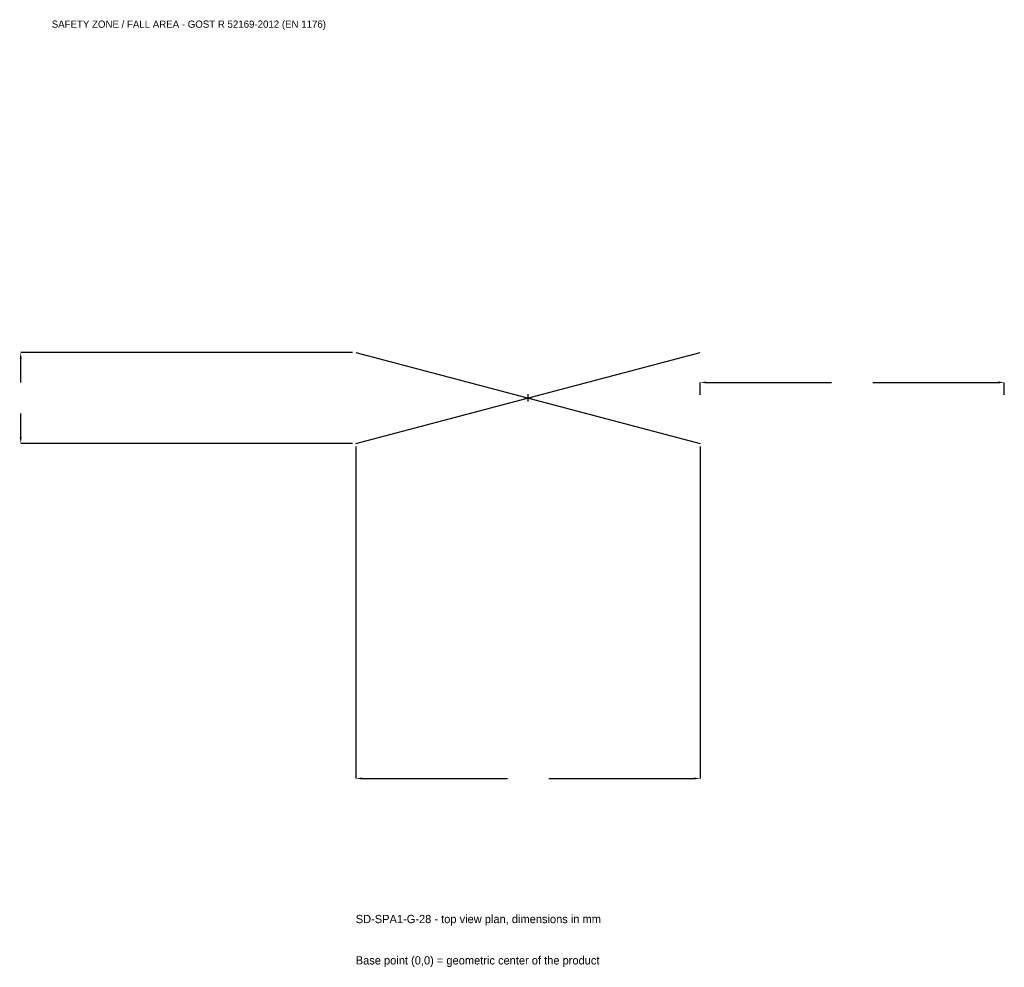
# Model space of a CAD drawing. Extents: x -2508 to 2350, y -2810 to 1867.
import ezdxf

# ---------------------------------------------------------------- set-up
doc = ezdxf.new("R2010")
doc.units = 0
for name, color, linetype in [('GP_MAF_zona_bezopasnosti', 1, 'Continuous'), ('ZSK_DANNYE', 3, 'Continuous'), ('ZSK_KONTUR', 7, 'Continuous'), ('ZSK_RAZMERY', 8, 'Continuous')]:
    doc.layers.add(name, color=color, linetype=linetype)
doc.dimstyles.new('ORION', dxfattribs={"dimtxt": 51, "dimasz": 30.6, "dimexe": 1.25, "dimexo": 15.3, "dimtad": 1, "dimcen": 2.5, "dimazin": 3, "dimtfac": 1, "dimtmove": 0, "dimatfit": 3})

# ---------------------------------------------------------------- blocks, each defined once
blk = doc.blocks.new('_CLOSEDFILLED')
at = {"color": 0, "linetype": 'BYBLOCK'}
blk.add_solid([(-1, 0.16), (0, 0), (-1, -0.16)], dxfattribs=at)
blk = doc.blocks.new('*D1')
for p, q in [((-850, -240.3), (-850, -1878)), ((850, -240.3), (850, -1878)), ((-819.4, -1878), (-102, -1878)), ((102, -1878), (819.4, -1878))]:
    blk.add_line(p, q)
at = {"layer": 'Defpoints'}
for p in [(-850, -225), (850, -225), (-850, -1878)]:
    blk.add_point(p, dxfattribs=at)
at = {"layer": 'ZSK_RAZMERY', "xscale": 30.599999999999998, "yscale": 30.599999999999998, "rotation": 180}
blk.add_blockref('_CLOSEDFILLED', (-850, -1878), dxfattribs=at)
at = {"layer": 'ZSK_RAZMERY', "xscale": 30.599999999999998, "yscale": 30.599999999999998}
blk.add_blockref('_CLOSEDFILLED', (850, -1878), dxfattribs=at)
blk = doc.blocks.new('*D2')
for p, q in [((-865.3, 225), (-2503, 225)), ((-2503, 76.5), (-2503, 194.4)), ((-2503, -194.4), (-2503, -76.5)), ((-865.3, -225), (-2503, -225))]:
    blk.add_line(p, q)
at = {"layer": 'Defpoints'}
for p in [(-850, 225), (-2503, -225), (-850, -225)]:
    blk.add_point(p, dxfattribs=at)
at = {"layer": 'ZSK_RAZMERY', "xscale": 30.599999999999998, "yscale": 30.599999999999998}
for p, rotation in [((-2503, 225), 90), ((-2503, -225), 270)]:
    blk.add_blockref('_CLOSEDFILLED', p, dxfattribs=dict(at, rotation=rotation))
blk = doc.blocks.new('*D3')
for p, q in [((850, 15.3), (850, 76.5)), ((880.6, 76.5), (1498, 76.5)), ((1702, 76.5), (2319.4, 76.5)), ((2350, 15.3), (2350, 76.5))]:
    blk.add_line(p, q)
at = {"layer": 'Defpoints'}
for p in [(850, 76.5), (850, 0), (2350, 0)]:
    blk.add_point(p, dxfattribs=at)
at = {"layer": 'ZSK_RAZMERY', "xscale": 30.599999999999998, "yscale": 30.599999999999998, "rotation": 180}
blk.add_blockref('_CLOSEDFILLED', (850, 76.5), dxfattribs=at)
at = {"layer": 'ZSK_RAZMERY', "xscale": 30.599999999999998, "yscale": 30.599999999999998}
blk.add_blockref('_CLOSEDFILLED', (2350, 76.5), dxfattribs=at)
blk = doc.blocks.new('B1')
at = {"layer": 'ZSK_KONTUR'}
for p, q in [((-850, -225), (850, 225)), ((-850, 225), (850, -225))]:
    blk.add_line(p, q, dxfattribs=at)
at = {"layer": 'ZSK_RAZMERY'}
for p, q in [((-18, 0), (18, 0)), ((0, -18), (0, 18))]:
    blk.add_line(p, q, dxfattribs=at)
at = {"layer": 'GP_MAF_zona_bezopasnosti', "color": 1}
blk.add_text('SAFETY ZONE / FALL AREA - GOST R 52169-2012 (EN 1176)', height=35.7, dxfattribs=at).set_placement((-2350, 1827))
at = {"layer": 'ZSK_RAZMERY'}
dim = blk.add_linear_dim(base=(-2503, -225), p1=(-850, -225), p2=(-850, 225), angle=90, dimstyle='ORION', dxfattribs=at)
dim.commit()
dim.dimension.update_dxf_attribs({"geometry": '*D2', "text_midpoint": (-2503, 0)})
for base, p1, p2, picture, middle in [((850, 76.5), (850, 0), (2350, 0), '*D3', (1600, 76.5)), ((-850, -1878), (-850, -225), (850, -225), '*D1', (0, -1878))]:
    dim = blk.add_linear_dim(base=base, p1=p1, p2=p2, dimstyle='ORION', dxfattribs=at)
    dim.commit()
    dim.dimension.update_dxf_attribs({"geometry": picture, "text_midpoint": middle})

msp = doc.modelspace()

# ---------------------------------------------------------------- block references
msp.add_blockref('B1', (0, 0))

# ---------------------------------------------------------------- texts
at = {"layer": 'ZSK_DANNYE', "color": 3}
msp.add_text('SD-SPA1-G-28 - top view plan, dimensions in mm', height=40.8, dxfattribs=at).set_placement((-850, -2592))
at = {"layer": 'ZSK_DANNYE', "color": 7}
msp.add_text('Base point (0,0) = geometric center of the product', height=40.8, dxfattribs=at).set_placement((-850, -2796))

doc.saveas('drawing.dxf')
